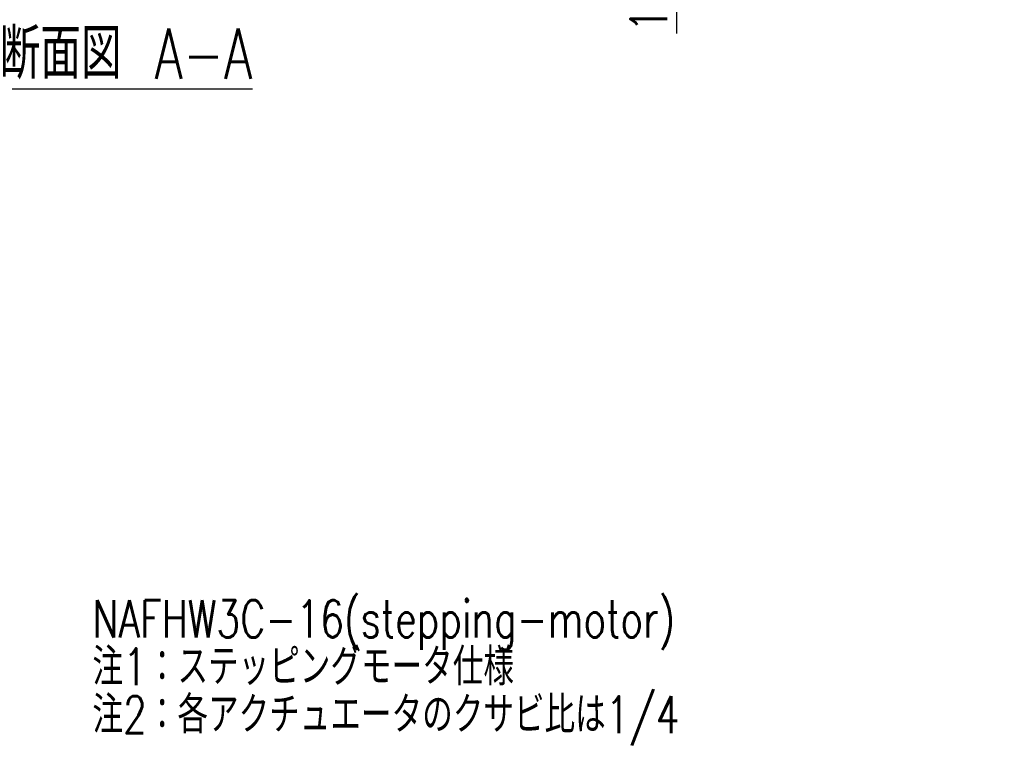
# Model space of a CAD drawing. Header units: millimetres. Extents: x 0 to 376, y -2 to 209.
# Tile 24 of 31: x 283 to 376, y 2 to 70. Entities that reach past the tile are written whole.
import ezdxf

# ---------------------------------------------------------------- set-up
doc = ezdxf.new("R2010")
doc.units = ezdxf.units.MM
doc.layers.add('SLD-0', color=7, linetype='Continuous')
doc.styles.add('SLDTEXTSTYLE1', font='TXT', dxfattribs={"width": 0.75, "bigfont": 'bigfont'})
doc.dimstyles.new('SLDDIMSTYLE3', dxfattribs={"dimtxt": 3.5, "dimasz": 4, "dimexe": 0, "dimexo": 0.0625, "dimgap": 0.875, "dimtad": 1, "dimlfac": 3, "dimrnd": 1e-09, "dimzin": 12, "dimdsep": 46, "dimtxsty": 'SLDTEXTSTYLE1', "dimsah": 1, "dimcen": 0.09, "dimadec": 0, "dimazin": 3, "dimtfac": 1, "dimtmove": 0, "dimatfit": 0, "dimfxl": 1, "dimfrac": 2, "dimtolj": 1, "dimtzin": 12, "dimarcsym": 0})

# ---------------------------------------------------------------- blocks, each defined once
blk = doc.blocks.new('*D75')
at = {"layer": 'Defpoints', "color": 0, "transparency": 16777216}
for p in [(326.245, 84.802), (344.914, 84.802), (326.578, 81.469)]:
    blk.add_point(p, dxfattribs=at)
at = {"layer": 'SLD-0', "color": 0, "lineweight": -2, "transparency": 16777216}
for p, q in [((344.914, 88.802), (344.914, 92.802)), ((326.307, 84.802), (344.914, 84.802)), ((344.914, 84.802), (344.914, 81.469)), ((326.641, 81.469), (344.914, 81.469)), ((344.914, 77.469), (344.914, 68.656))]:
    blk.add_line(p, q, dxfattribs=at)
at = {"layer": 'SLD-0', "color": 0, "transparency": 16777216}
for points in [[(344.248, 88.802), (345.581, 88.802), (344.914, 84.802)], [(344.248, 77.469), (345.581, 77.469), (344.914, 81.469)]]:
    blk.add_solid(points, dxfattribs=at)
at = {"layer": 'SLD-0', "color": 0, "transparency": 16777216, "insert": (340.539, 71.063), "char_height": 3.5, "attachment_point": 2, "rotation": 90, "style": 'SLDTEXTSTYLE1'}
blk.add_mtext('\\A1;10', dxfattribs=at)

msp = doc.modelspace()

# ---------------------------------------------------------------- texts
at = {"layer": 'SLD-0', "style": 'SLDTEXTSTYLE1'}
for s, insert, char_height, attachment_point in [('\\L断面図 A-A', (292.6551, 69.1539), 4.7625, 2), ('NAFHW3C-16(stepping-motor)', (289.7767, 15.1664), 3.5, 1), ('注1：ステッピングモータ仕様', (289.7767, 10.6407), 3.5, 1), ('注2：各アクチュエータのクサビ比は1/4', (289.7767, 6.115), 3.5, 1)]:
    msp.add_mtext(s, dxfattribs=dict(at, insert=insert, char_height=char_height, attachment_point=attachment_point))

# ---------------------------------------------------------------- dimensions: what is measured, and where the dimension line sits
at = {"layer": 'SLD-0'}
dim = msp.add_linear_dim(base=(344.9144, 84.8021), p1=(326.5782, 81.4688), p2=(326.2448, 84.8021), angle=90, dimstyle='SLDDIMSTYLE3', dxfattribs=at)
dim.commit()
dim.dimension.update_dxf_attribs({"geometry": '*D75', "text_midpoint": (344.9144, 71.0625), "dimtype": 160})

doc.saveas('drawing.dxf')
